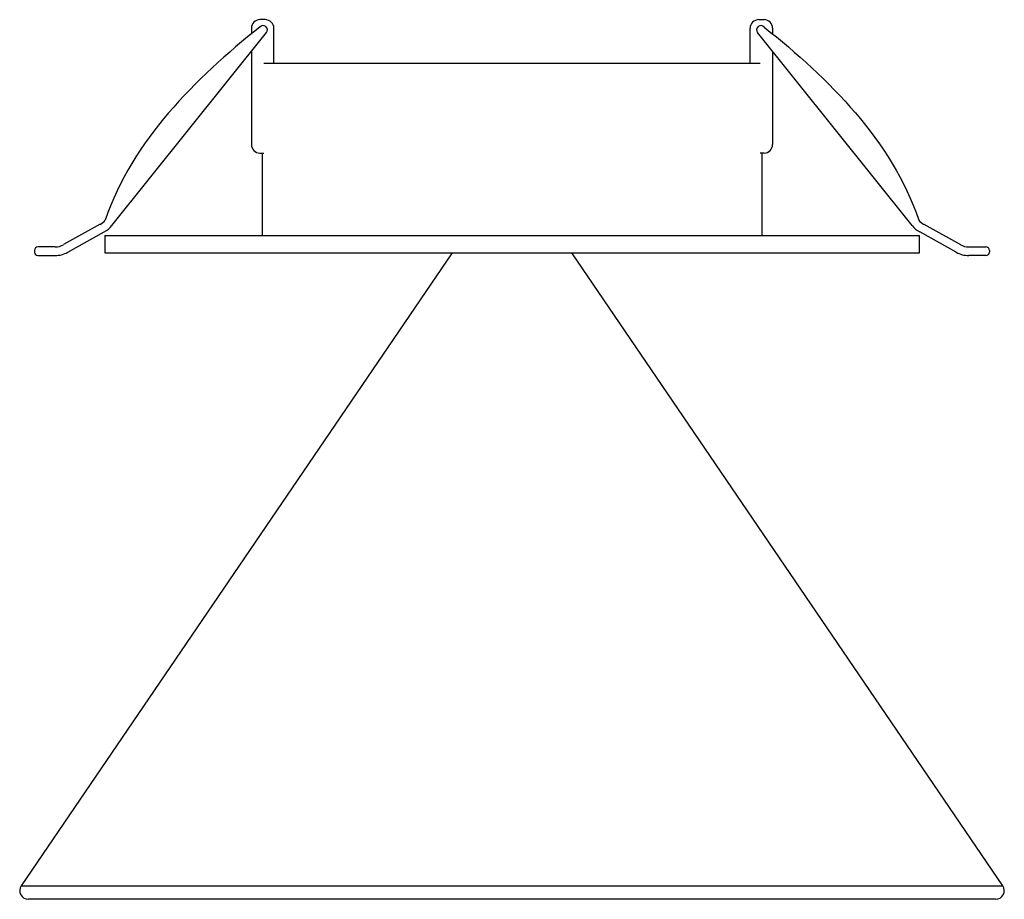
# Paper-space layout '_Posterior' of a CAD drawing. Header units: millimetres. Extents: x -54 to 60, y -83 to 19.
import ezdxf

# ---------------------------------------------------------------- set-up
doc = ezdxf.new("R2010")
doc.units = ezdxf.units.MM

psp = doc.layouts.new('_Posterior')

# ---------------------------------------------------------------- linework, layer by layer
at = {"color": 7, "linetype": 'Continuous', "lineweight": 25}
for p, q in [((-27.39, 18.41), (-27.39, 17.74)), ((-25.78, 19.41), (-26.39, 19.41)), ((-24.78, 14.37), (-24.78, 18.41)), ((30.47, 14.37), (30.47, 18.41)), ((31.47, 19.41), (32.08, 19.41)), ((33.08, 18.41), (33.08, 17.74)), ((-43.57, -4.46), (-25.64, 17.91)), ((49.26, -4.46), (31.33, 17.91)), ((-27.39, 15.74), (-27.39, 4.94)), ((33.08, 15.74), (33.08, 4.94)), ((-25.94, 14.37), (31.63, 14.37)), ((-26.39, 3.94), (-25.94, 3.94)), ((-26.15, 3.94), (-26.15, -5.63)), ((32.08, 3.94), (31.63, 3.94)), ((31.85, -5.63), (31.85, 3.94)), ((-44.94, -4.33), (-49.18, -6.69)), ((50.63, -4.33), (54.87, -6.69)), ((-48.69, -7.57), (-44.45, -5.21)), ((-44.4, -5.63), (-44.4, -7.63)), ((-44.4, -5.63), (50.1, -5.63)), ((50.1, -7.63), (50.1, -5.63)), ((54.38, -7.57), (50.14, -5.21)), ((-4.09, -7.63), (-54.09, -81.07)), ((-52.54, -7.35), (-52.54, -7.55)), ((-50.15, -6.95), (-52.14, -6.95)), ((-52.14, -7.95), (-50.15, -7.95)), ((-44.4, -7.63), (50.1, -7.63)), ((59.78, -81.07), (9.78, -7.63)), ((55.84, -6.95), (57.83, -6.95)), ((57.83, -7.95), (55.84, -7.95)), ((58.23, -7.35), (58.23, -7.55)), ((-54.09, -81.07), (59.78, -81.07)), ((58.95, -82.63), (-53.26, -82.63))]:
    psp.add_line(p, q, dxfattribs=at)
for centre, radius, start, end in [((-26.39, 18.41), 1, 90, 180), ((-26.03, 18.22), 0.5, 321.2936, 141.2936), ((-25.78, 18.41), 1, 0, 90), ((31.47, 18.41), 1, 90, 180), ((31.72, 18.22), 0.5, 38.7064, 218.7064), ((32.08, 18.41), 1, 0, 90), ((-26.39, 4.94), 1, 180, 270), ((32.08, 4.94), 1, 270, 0), ((-45.91, -2.59), 2, 299.127, 321.2936), ((-45.91, -2.59), 3, 299.127, 321.2936), ((51.6, -2.59), 3, 218.7064, 240.873), ((51.6, -2.59), 2, 218.7064, 240.873), ((-50.15, -4.95), 2, 270, 299.127), ((55.84, -4.95), 2, 240.873, 270), ((-52.14, -7.35), 0.4, 90, 180), ((-52.14, -7.55), 0.4, 180, 270), ((-50.15, -4.95), 3, 270, 299.127), ((55.84, -4.95), 3, 240.873, 270), ((57.83, -7.35), 0.4, 0, 90), ((57.83, -7.55), 0.4, 270, 0), ((-53.26, -81.63), 1, 145.75, 270), ((58.95, -81.63), 1, 270, 34.25)]:
    psp.add_arc(centre, radius, start, end, dxfattribs=at)
for points in [[(-26.42, 18.54), (-33.92, 12.56), (-41.14, 5.44), (-44.35, -3.84)], [(32.11, 18.54), (39.61, 12.56), (46.83, 5.44), (50.04, -3.84)]]:
    psp.add_open_spline(points, degree=3, dxfattribs=at)

doc.saveas('drawing.dxf')
